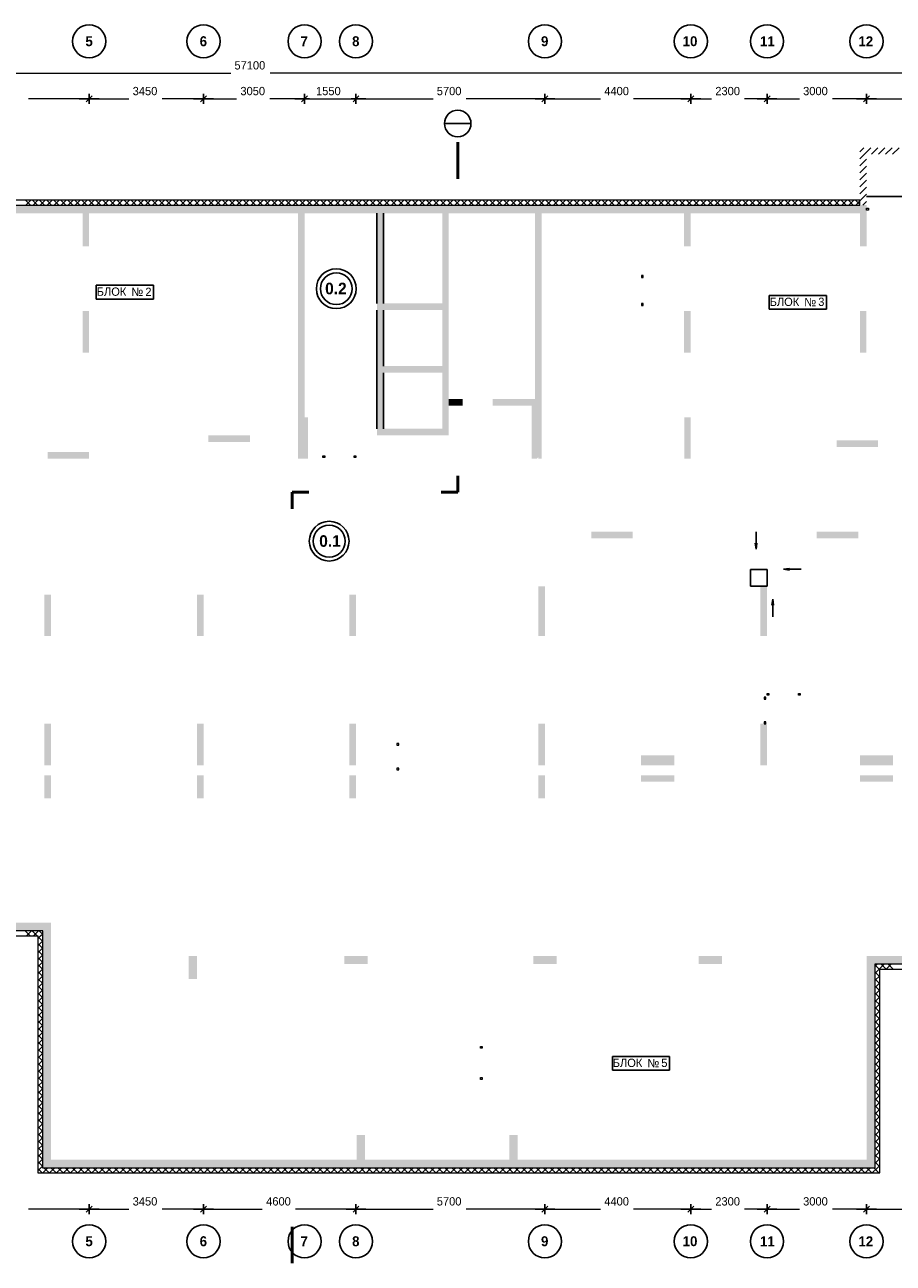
# Model space of a CAD drawing. Header units: millimetres. Extents: x 349531 to 1063351, y -131924 to 96186.
# Tile 57 of 228: x 375921 to 402120, y -818 to 36542. Entities that reach past the tile are written whole.
import ezdxf

# ---------------------------------------------------------------- set-up
doc = ezdxf.new("R2010")
doc.units = ezdxf.units.MM
doc.linetypes.add('______5', pattern=[1100, 800, -100, 100, -100])
for name, color, linetype, lineweight in [('A_012_ПРОЕМ', 7, 'Continuous', 25), ('Standard', 7, 'Continuous', 25), ('Навесной фасад', 7, 'Continuous', 25), ('Общий01', 7, 'Continuous', 13), ('Оси', 40, '______5', 18), ('Уровень пола', 7, 'Continuous', 13)]:
    doc.layers.add(name, color=color, linetype=linetype, lineweight=lineweight)
doc.layers.add('Стена_ бетон несущ.', color=7, linetype='Continuous', lineweight=70, true_color=0xb4b496)
doc.styles.add('MtXpl_Century_Gothic', font='GOTHIC.TTF')
doc.styles.add('MtXpl_Century_Gothic_1', font='GOTHICB.TTF')
doc.styles.add('MtXpl_Segoe_UI_Symbo', font='seguisym.ttf')

# ---------------------------------------------------------------- blocks, each defined once
blk = doc.blocks.new('проверка')
at = {"layer": 'A_012_ПРОЕМ', "linetype": 'Continuous', "lineweight": 18, "true_color": 0xf1f1f1, "transparency": 33554687}
for points in [[(26943, -6327), (26943, -3607), (26743, -3607), (26743, -6327)], [(26943, -10107), (26943, -6527), (26743, -6527), (26743, -10107)]]:
    blk.add_hatch(color=7, dxfattribs=at).paths.add_polyline_path(points)
at = {"layer": 'Стена_ бетон несущ.', "linetype": 'Continuous', "lineweight": 18, "true_color": 0xf1f1f1, "transparency": 33554687}
for points in [[(13464, -3607), (17864, -3607), (17864, -3357), (13464, -3357)], [(18064, -4607), (18064, -3357), (17864, -3357), (17864, -4607)], [(18064, -3607), (31514, -3607), (31514, -3357), (18064, -3357)], [(31514, -3357), (31514, -9207), (31714, -9207), (31714, -3357)], [(31714, -3607), (38864, -3607), (38864, -3357), (31714, -3357)], [(38864, -3357), (38864, -3607), (41314, -3607), (41314, -3357)], [(41514, -4607), (41514, -3357), (41314, -3357), (41314, -4607)], [(24564, -9757), (24564, -3607), (24364, -3607), (24364, -9757)], [(28714, -3607), (28714, -10107), (28914, -10107), (28914, -9407), (28913, -9407), (28913, -9207), (28914, -9207), (28914, -3607)], [(36213, -4607), (36213, -3607), (36013, -3607), (36013, -4607)], [(26743, -6527), (28714, -6527), (28714, -6327), (26743, -6327)], [(18064, -7807), (18064, -6557), (17864, -6557), (17864, -7807)], [(36213, -7807), (36213, -6557), (36013, -6557), (36013, -7807)], [(41513, -7807), (41513, -6557), (41313, -6557), (41313, -7807)], [(28714, -8217), (26943, -8217), (26943, -8417), (28714, -8417)], [(28913, -9407), (29334, -9407), (29334, -9207), (28913, -9207)], [(31514, -9207), (30234, -9207), (30234, -9407), (31514, -9407)], [(31414, -9407), (31414, -11007), (31574, -11007), (31613, -10967), (31613, -11007), (31714, -11007), (31714, -9207), (31514, -9207), (31514, -9407)], [(24664, -11007), (24664, -9757), (24364, -9757), (24364, -11007)], [(36014, -9757), (36014, -11007), (36214, -11007), (36214, -9757)], [(21664, -10507), (22914, -10507), (22914, -10307), (21664, -10307)], [(28914, -10107), (26743, -10107), (26743, -10307), (28914, -10307)], [(40614, -10657), (41864, -10657), (41864, -10457), (40614, -10457)], [(16814, -11007), (18064, -11007), (18064, -10807), (16814, -10807)], [(34463, -13207), (33213, -13207), (33213, -13407), (34463, -13407)], [(41263, -13207), (40013, -13207), (40013, -13407), (41263, -13407)], [(31814, -16357), (31814, -14857), (31614, -14857), (31614, -16357)], [(38514, -16357), (38514, -14857), (38314, -14857), (38314, -16357)], [(16914, -16357), (16914, -15107), (16714, -15107), (16714, -16357)], [(21514, -16357), (21514, -15107), (21314, -15107), (21314, -16357)], [(26114, -16357), (26114, -15107), (25914, -15107), (25914, -16357)], [(16914, -20257), (16914, -19007), (16714, -19007), (16714, -20257)], [(21514, -20257), (21514, -19007), (21314, -19007), (21314, -20257)], [(26114, -20257), (26114, -19007), (25914, -19007), (25914, -20257)], [(31814, -20257), (31814, -19007), (31614, -19007), (31614, -20257)], [(38514, -20257), (38514, -19007), (38314, -19007), (38314, -20257)], [(35714, -19957), (34713, -19957), (34713, -20257), (35714, -20257)], [(42313, -19957), (41313, -19957), (41313, -20257), (42313, -20257)], [(16914, -21257), (16914, -20557), (16714, -20557), (16714, -21257)], [(21314, -20557), (21314, -21257), (21514, -21257), (21514, -20557)], [(26114, -21257), (26114, -20557), (25914, -20557), (25914, -21257)], [(31814, -21257), (31814, -20557), (31614, -20557), (31614, -21257)], [(35714, -20557), (34714, -20557), (34714, -20757), (35714, -20757)], [(42313, -20557), (41313, -20557), (41314, -20757), (42314, -20757)], [(16664, -25007), (13014, -25007), (13014, -25257), (16664, -25257)], [(16914, -32407), (16914, -25007), (16664, -25007), (16664, -32407)], [(21314, -26707), (21314, -26007), (21064, -26007), (21064, -26707)], [(26463, -26007), (25763, -26007), (25763, -26257), (26463, -26257)], [(31463, -26257), (32163, -26257), (32163, -26007), (31463, -26007)], [(36454, -26257), (37154, -26257), (37154, -26007), (36454, -26007)], [(45364, -26007), (41514, -26007), (41514, -26257), (45364, -26257)], [(41514, -26257), (41514, -30117), (41764, -30117), (41764, -26257)], [(41514, -30117), (41514, -32157), (41764, -32157), (41764, -30117)], [(26383, -32407), (26383, -31407), (26133, -31407), (26133, -32407)], [(30993, -32407), (30993, -31407), (30743, -31407), (30743, -32407)], [(26133, -32157), (16914, -32157), (16914, -32407), (26133, -32407)], [(30743, -32157), (26383, -32157), (26383, -32407), (30743, -32407)], [(41764, -32157), (30993, -32157), (30993, -32407), (41764, -32407)]]:
    blk.add_hatch(color=7, dxfattribs=at).paths.add_polyline_path(points)
at = {"color": 0, "linetype": 'ByBlock', "lineweight": -2}
for p, q in [((18064, -300), (18064, 0)), ((18064, 0), (18064, -300)), ((21514, -300), (21514, 0)), ((21514, 0), (21514, -300)), ((24564, -300), (24564, 0)), ((24564, -300), (24564, 0)), ((26114, 0), (26114, -300)), ((26114, 0), (26114, -300)), ((31814, -300), (31814, 0)), ((31814, 0), (31814, -300)), ((36214, -300), (36214, 0)), ((36214, 0), (36214, -300)), ((38514, -300), (38514, 0)), ((38514, 0), (38514, -300)), ((41514, -300), (41514, 0)), ((41514, 0), (41514, -300)), ((17764, -150), (18214, -150)), ((18364, -150), (17914, -150)), ((17974, -240), (18154, -60)), ((18154, -60), (17974, -240)), ((21214, -150), (21664, -150)), ((21814, -150), (21364, -150)), ((21424, -240), (21604, -60)), ((21604, -60), (21424, -240)), ((24264, -150), (24714, -150)), ((24264, -150), (24714, -150)), ((24474, -240), (24654, -60)), ((24474, -240), (24654, -60)), ((26414, -150), (25964, -150)), ((26414, -150), (25964, -150)), ((26204, -60), (26024, -240)), ((26204, -60), (26024, -240)), ((31514, -150), (31964, -150)), ((32114, -150), (31664, -150)), ((31724, -240), (31904, -60)), ((31904, -60), (31724, -240)), ((35914, -150), (36364, -150)), ((36514, -150), (36064, -150)), ((36124, -240), (36304, -60)), ((36304, -60), (36124, -240)), ((38214, -150), (38664, -150)), ((38814, -150), (38364, -150)), ((38424, -240), (38604, -60)), ((38604, -60), (38424, -240)), ((41214, -150), (41664, -150)), ((41814, -150), (41364, -150)), ((41424, -240), (41604, -60)), ((41604, -60), (41424, -240)), ((28782, -899), (29582, -899)), ((17974, -33735), (18154, -33555)), ((18154, -33555), (17974, -33735)), ((18064, -33795), (18064, -33495)), ((18064, -33495), (18064, -33795)), ((21424, -33735), (21604, -33555)), ((21604, -33555), (21424, -33735)), ((21514, -33795), (21514, -33495)), ((21514, -33495), (21514, -33795)), ((26024, -33735), (26204, -33555)), ((26204, -33555), (26024, -33735)), ((26114, -33795), (26114, -33495)), ((26114, -33495), (26114, -33795)), ((31724, -33735), (31904, -33555)), ((31904, -33555), (31724, -33735)), ((31814, -33795), (31814, -33495)), ((31814, -33495), (31814, -33795)), ((36124, -33735), (36304, -33555)), ((36304, -33555), (36124, -33735)), ((36214, -33795), (36214, -33495)), ((36214, -33495), (36214, -33795)), ((38424, -33735), (38604, -33555)), ((38604, -33555), (38424, -33735)), ((38514, -33795), (38514, -33495)), ((38514, -33495), (38514, -33795)), ((41424, -33735), (41604, -33555)), ((41604, -33555), (41424, -33735)), ((41514, -33795), (41514, -33495)), ((41514, -33495), (41514, -33795)), ((17764, -33645), (18214, -33645)), ((18364, -33645), (17914, -33645)), ((21214, -33645), (21664, -33645)), ((21814, -33645), (21364, -33645)), ((25814, -33645), (26264, -33645)), ((26414, -33645), (25964, -33645)), ((31514, -33645), (31964, -33645)), ((32114, -33645), (31664, -33645)), ((35914, -33645), (36364, -33645)), ((36514, -33645), (36064, -33645)), ((38214, -33645), (38664, -33645)), ((38814, -33645), (38364, -33645)), ((41214, -33645), (41664, -33645)), ((41814, -33645), (41364, -33645))]:
    blk.add_line(p, q, dxfattribs=at)
for centre, radius in [((18063, 1581), 500), ((21513, 1581), 500), ((24563, 1581), 500), ((26113, 1581), 500), ((31813, 1581), 500), ((36213, 1581), 500), ((38513, 1581), 500), ((41513, 1581), 500), ((29182, -899), 400), ((25520, -5881), 600), ((25520, -5881), 480), ((25305, -13497), 600), ((25305, -13497), 480), ((18063, -34619), 500), ((21513, -34619), 500), ((24563, -34619), 500), ((26113, -34619), 500), ((31813, -34619), 500), ((36213, -34619), 500), ((38513, -34619), 500), ((41513, -34619), 500)]:
    blk.add_circle(centre, radius, dxfattribs=at)
at = {"layer": 'A_012_ПРОЕМ', "color": 7, "linetype": 'Continuous', "lineweight": 25, "transparency": 33554687}
for p, q in [((26743, -3607), (26743, -6327)), ((26943, -6327), (26943, -3607)), ((26743, -6527), (26743, -10107)), ((26943, -8217), (26943, -6527)), ((26943, -10107), (26943, -8417))]:
    blk.add_line(p, q, dxfattribs=at)
at = {"layer": 'Standard', "color": 7, "linetype": 'Continuous', "lineweight": 50, "transparency": 33554687}
for p, q in [((29182, -2064), (29182, -1464)), ((29182, -2064), (29182, -2564)), ((29182, -11523), (29182, -12023)), ((24688, -12023), (24188, -12023)), ((24188, -12023), (24188, -12523)), ((29182, -12023), (28682, -12023)), ((24188, -34180), (24188, -34680)), ((24188, -34680), (24188, -35280))]:
    blk.add_line(p, q, dxfattribs=at)
at = {"layer": 'Standard', "color": 7, "linetype": 'Continuous', "lineweight": 13, "transparency": 33554687}
for p, q in [((41514, -3454), (41570, -3454)), ((41514, -3510), (41514, -3454)), ((41570, -3510), (41514, -3510)), ((41570, -3454), (41570, -3510)), ((34781, -5487), (34725, -5487)), ((34725, -5487), (34725, -5543)), ((34725, -5543), (34781, -5543)), ((34781, -5543), (34781, -5487)), ((34781, -6331), (34725, -6331)), ((34725, -6331), (34725, -6387)), ((34781, -6387), (34781, -6331)), ((34725, -6387), (34781, -6387)), ((25114, -10975), (25114, -10919)), ((25114, -10919), (25170, -10919)), ((25170, -10975), (25114, -10975)), ((25170, -10919), (25170, -10975)), ((26058, -10975), (26058, -10919)), ((26058, -10919), (26114, -10919)), ((26114, -10975), (26058, -10975)), ((26114, -10919), (26114, -10975)), ((38482, -18207), (38426, -18207)), ((38426, -18207), (38426, -18263)), ((38426, -18263), (38482, -18263)), ((38482, -18263), (38482, -18207)), ((38514, -18089), (38570, -18089)), ((38514, -18145), (38514, -18089)), ((38570, -18145), (38514, -18145)), ((38570, -18089), (38570, -18145)), ((39458, -18089), (39514, -18089)), ((39458, -18145), (39458, -18089)), ((39514, -18145), (39458, -18145)), ((39514, -18089), (39514, -18145)), ((38482, -18951), (38426, -18951)), ((38426, -18951), (38426, -19007)), ((38426, -19007), (38482, -19007)), ((38482, -19007), (38482, -18951)), ((27346, -19597), (27346, -19653)), ((27402, -19597), (27346, -19597)), ((27346, -19653), (27402, -19653)), ((27402, -19653), (27402, -19597)), ((27346, -20341), (27346, -20397)), ((27402, -20341), (27346, -20341)), ((27346, -20397), (27402, -20397)), ((27402, -20397), (27402, -20341)), ((29866, -28793), (29866, -28737)), ((29866, -28737), (29922, -28737)), ((29922, -28737), (29922, -28793)), ((29922, -28793), (29866, -28793)), ((29866, -29737), (29866, -29681)), ((29866, -29681), (29922, -29681)), ((29922, -29737), (29866, -29737)), ((29922, -29681), (29922, -29737))]:
    blk.add_line(p, q, dxfattribs=at)
at = {"layer": 'Standard', "color": 7, "linetype": 'Continuous', "lineweight": 25, "transparency": 33554687}
for p, q in [((38014, -14357), (38514, -14357)), ((38014, -14857), (38014, -14357)), ((38014, -14357), (38014, -14357)), ((38514, -14357), (38514, -14857)), ((38514, -14857), (38014, -14857))]:
    blk.add_line(p, q, dxfattribs=at)
at = {"layer": 'Навесной фасад', "color": 41, "linetype": 'Continuous', "lineweight": 13, "transparency": 33554687}
for p, q in [((41314, -3207), (11294, -3207)), ((11294, -3357), (38864, -3357)), ((38864, -3357), (41314, -3357)), ((41314, -3357), (41314, -3207)), ((16664, -25257), (13164, -25257)), ((16664, -25407), (16664, -25257)), ((13164, -25407), (16514, -25407)), ((16514, -25407), (16514, -32557)), ((16664, -32407), (16664, -25407)), ((41764, -26257), (41764, -32157)), ((41914, -26257), (41764, -26257)), ((45364, -26257), (41914, -26257)), ((41914, -26407), (45514, -26407)), ((41914, -32407), (41914, -26407)), ((16914, -32407), (16664, -32407)), ((26133, -32407), (16914, -32407)), ((26383, -32407), (26133, -32407)), ((30743, -32407), (26383, -32407)), ((30993, -32407), (30743, -32407)), ((41764, -32407), (30993, -32407)), ((41764, -32157), (41764, -32407)), ((41914, -32557), (41914, -32407)), ((16514, -32557), (16664, -32557)), ((16664, -32557), (41914, -32557))]:
    blk.add_line(p, q, dxfattribs=at)
at = {"layer": 'Навесной фасад', "color": 41, "linetype": 'Continuous', "lineweight": 18, "transparency": 33554687}
for p, q in [((16297, -3357), (16147, -3207)), ((16159, -3357), (16309, -3207)), ((16509, -3357), (16359, -3207)), ((16371, -3357), (16521, -3207)), ((16721, -3357), (16571, -3207)), ((16584, -3357), (16734, -3207)), ((16933, -3357), (16783, -3207)), ((16796, -3357), (16946, -3207)), ((17145, -3357), (16995, -3207)), ((17008, -3357), (17158, -3207)), ((17358, -3357), (17208, -3207)), ((17220, -3357), (17370, -3207)), ((17570, -3357), (17420, -3207)), ((17432, -3357), (17582, -3207)), ((17782, -3357), (17632, -3207)), ((17644, -3357), (17794, -3207)), ((17994, -3357), (17844, -3207)), ((17856, -3357), (18006, -3207)), ((18206, -3357), (18056, -3207)), ((18068, -3357), (18218, -3207)), ((18418, -3357), (18268, -3207)), ((18281, -3357), (18431, -3207)), ((18630, -3357), (18480, -3207)), ((18493, -3357), (18643, -3207)), ((18843, -3357), (18693, -3207)), ((18705, -3357), (18855, -3207)), ((19055, -3357), (18905, -3207)), ((18917, -3357), (19067, -3207)), ((19267, -3357), (19117, -3207)), ((19129, -3357), (19279, -3207)), ((19479, -3357), (19329, -3207)), ((19341, -3357), (19491, -3207)), ((19691, -3357), (19541, -3207)), ((19553, -3357), (19703, -3207)), ((19903, -3357), (19753, -3207)), ((19765, -3357), (19915, -3207)), ((20115, -3357), (19965, -3207)), ((19978, -3357), (20128, -3207)), ((20327, -3357), (20177, -3207)), ((20190, -3357), (20340, -3207)), ((20540, -3357), (20390, -3207)), ((20402, -3357), (20552, -3207)), ((20752, -3357), (20602, -3207)), ((20614, -3357), (20764, -3207)), ((20964, -3357), (20814, -3207)), ((20826, -3357), (20976, -3207)), ((21176, -3357), (21026, -3207)), ((21038, -3357), (21188, -3207)), ((21388, -3357), (21238, -3207)), ((21250, -3357), (21400, -3207)), ((21600, -3357), (21450, -3207)), ((21463, -3357), (21613, -3207)), ((21812, -3357), (21662, -3207)), ((21675, -3357), (21825, -3207)), ((22025, -3357), (21875, -3207)), ((21887, -3357), (22037, -3207)), ((22237, -3357), (22087, -3207)), ((22099, -3357), (22249, -3207)), ((22449, -3357), (22299, -3207)), ((22311, -3357), (22461, -3207)), ((22661, -3357), (22511, -3207)), ((22523, -3357), (22673, -3207)), ((22873, -3357), (22723, -3207)), ((22735, -3357), (22885, -3207)), ((23085, -3357), (22935, -3207)), ((22947, -3357), (23097, -3207)), ((23297, -3357), (23147, -3207)), ((23160, -3357), (23310, -3207)), ((23509, -3357), (23359, -3207)), ((23372, -3357), (23522, -3207)), ((23722, -3357), (23572, -3207)), ((23584, -3357), (23734, -3207)), ((23934, -3357), (23784, -3207)), ((23796, -3357), (23946, -3207)), ((24146, -3357), (23996, -3207)), ((24008, -3357), (24158, -3207)), ((24358, -3357), (24208, -3207)), ((24220, -3357), (24370, -3207)), ((24570, -3357), (24420, -3207)), ((24432, -3357), (24582, -3207)), ((24782, -3357), (24632, -3207)), ((24645, -3357), (24795, -3207)), ((24994, -3357), (24844, -3207)), ((24857, -3357), (25007, -3207)), ((25207, -3357), (25057, -3207)), ((25069, -3357), (25219, -3207)), ((25419, -3357), (25269, -3207)), ((25281, -3357), (25431, -3207)), ((25631, -3357), (25481, -3207)), ((25493, -3357), (25643, -3207)), ((25843, -3357), (25693, -3207)), ((25705, -3357), (25855, -3207)), ((26055, -3357), (25905, -3207)), ((25917, -3357), (26067, -3207)), ((26267, -3357), (26117, -3207)), ((26129, -3357), (26279, -3207)), ((26479, -3357), (26329, -3207)), ((26342, -3357), (26492, -3207)), ((26691, -3357), (26541, -3207)), ((26554, -3357), (26704, -3207)), ((26904, -3357), (26754, -3207)), ((26766, -3357), (26916, -3207)), ((27116, -3357), (26966, -3207)), ((26978, -3357), (27128, -3207)), ((27328, -3357), (27178, -3207)), ((27190, -3357), (27340, -3207)), ((27540, -3357), (27390, -3207)), ((27402, -3357), (27552, -3207)), ((27752, -3357), (27602, -3207)), ((27614, -3357), (27764, -3207)), ((27964, -3357), (27814, -3207)), ((27827, -3357), (27977, -3207)), ((28176, -3357), (28026, -3207)), ((28039, -3357), (28189, -3207)), ((28388, -3357), (28238, -3207)), ((28251, -3357), (28401, -3207)), ((28601, -3357), (28451, -3207)), ((28463, -3357), (28613, -3207)), ((28813, -3357), (28663, -3207)), ((28675, -3357), (28825, -3207)), ((29025, -3357), (28875, -3207)), ((28887, -3357), (29037, -3207)), ((29237, -3357), (29087, -3207)), ((29099, -3357), (29249, -3207)), ((29449, -3357), (29299, -3207)), ((29311, -3357), (29461, -3207)), ((29661, -3357), (29511, -3207)), ((29524, -3357), (29674, -3207)), ((29873, -3357), (29723, -3207)), ((29736, -3357), (29886, -3207)), ((30086, -3357), (29936, -3207)), ((29948, -3357), (30098, -3207)), ((30298, -3357), (30148, -3207)), ((30160, -3357), (30310, -3207)), ((30510, -3357), (30360, -3207)), ((30372, -3357), (30522, -3207)), ((30722, -3357), (30572, -3207)), ((30584, -3357), (30734, -3207)), ((30934, -3357), (30784, -3207)), ((30796, -3357), (30946, -3207)), ((31146, -3357), (30996, -3207)), ((31008, -3357), (31158, -3207)), ((31358, -3357), (31208, -3207)), ((31221, -3357), (31371, -3207)), ((31570, -3357), (31420, -3207)), ((31433, -3357), (31583, -3207)), ((31783, -3357), (31633, -3207)), ((31645, -3357), (31795, -3207)), ((31995, -3357), (31845, -3207)), ((31857, -3357), (32007, -3207)), ((32207, -3357), (32057, -3207)), ((32069, -3357), (32219, -3207)), ((32419, -3357), (32269, -3207)), ((32281, -3357), (32431, -3207)), ((32631, -3357), (32481, -3207)), ((32493, -3357), (32643, -3207)), ((32843, -3357), (32693, -3207)), ((32706, -3357), (32856, -3207)), ((33055, -3357), (32905, -3207)), ((32918, -3357), (33068, -3207)), ((33268, -3357), (33118, -3207)), ((33130, -3357), (33280, -3207)), ((33480, -3357), (33330, -3207)), ((33342, -3357), (33492, -3207)), ((33692, -3357), (33542, -3207)), ((33554, -3357), (33704, -3207)), ((33904, -3357), (33754, -3207)), ((33766, -3357), (33916, -3207)), ((34116, -3357), (33966, -3207)), ((33978, -3357), (34128, -3207)), ((34328, -3357), (34178, -3207)), ((34190, -3357), (34340, -3207)), ((34540, -3357), (34390, -3207)), ((34403, -3357), (34553, -3207)), ((34752, -3357), (34602, -3207)), ((34615, -3357), (34765, -3207)), ((34965, -3357), (34815, -3207)), ((34827, -3357), (34977, -3207)), ((35177, -3357), (35027, -3207)), ((35039, -3357), (35189, -3207)), ((35389, -3357), (35239, -3207)), ((35251, -3357), (35401, -3207)), ((35601, -3357), (35451, -3207)), ((35463, -3357), (35613, -3207)), ((35813, -3357), (35663, -3207)), ((35675, -3357), (35825, -3207)), ((36025, -3357), (35875, -3207)), ((35888, -3357), (36038, -3207)), ((36237, -3357), (36087, -3207)), ((36100, -3357), (36250, -3207)), ((36450, -3357), (36300, -3207)), ((36312, -3357), (36462, -3207)), ((36662, -3357), (36512, -3207)), ((36524, -3357), (36674, -3207)), ((36874, -3357), (36724, -3207)), ((36736, -3357), (36886, -3207)), ((37086, -3357), (36936, -3207)), ((36948, -3357), (37098, -3207)), ((37298, -3357), (37148, -3207)), ((37160, -3357), (37310, -3207)), ((37510, -3357), (37360, -3207)), ((37372, -3357), (37522, -3207)), ((37722, -3357), (37572, -3207)), ((37585, -3357), (37735, -3207)), ((37934, -3357), (37784, -3207)), ((37797, -3357), (37947, -3207)), ((38147, -3357), (37997, -3207)), ((38009, -3357), (38159, -3207)), ((38359, -3357), (38209, -3207)), ((38221, -3357), (38371, -3207)), ((38571, -3357), (38421, -3207)), ((38433, -3357), (38583, -3207)), ((38783, -3357), (38633, -3207)), ((38645, -3357), (38795, -3207)), ((38995, -3357), (38845, -3207)), ((38857, -3357), (39007, -3207)), ((39207, -3357), (39057, -3207)), ((39070, -3357), (39220, -3207)), ((39419, -3357), (39269, -3207)), ((39282, -3357), (39432, -3207)), ((39631, -3357), (39481, -3207)), ((39494, -3357), (39644, -3207)), ((39844, -3357), (39694, -3207)), ((39706, -3357), (39856, -3207)), ((40056, -3357), (39906, -3207)), ((39918, -3357), (40068, -3207)), ((40268, -3357), (40118, -3207)), ((40130, -3357), (40280, -3207)), ((40480, -3357), (40330, -3207)), ((40342, -3357), (40492, -3207)), ((40692, -3357), (40542, -3207)), ((40554, -3357), (40704, -3207)), ((40904, -3357), (40754, -3207)), ((40767, -3357), (40917, -3207)), ((41116, -3357), (40966, -3207)), ((40979, -3357), (41129, -3207)), ((41314, -3342), (41179, -3207)), ((41191, -3357), (41314, -3234)), ((16285, -25407), (16135, -25257)), ((16171, -25407), (16321, -25257)), ((16497, -25407), (16347, -25257)), ((16383, -25407), (16533, -25257)), ((16664, -25361), (16559, -25257)), ((16595, -25407), (16664, -25339)), ((16514, -25489), (16595, -25407)), ((16664, -25573), (16514, -25423)), ((16514, -25701), (16664, -25551)), ((16664, -25785), (16514, -25635)), ((16514, -25913), (16664, -25763)), ((16664, -25997), (16514, -25847)), ((16514, -26125), (16664, -25975)), ((16664, -26209), (16514, -26059)), ((16514, -26337), (16664, -26187)), ((16664, -26422), (16514, -26272)), ((16514, -26549), (16664, -26399)), ((16664, -26634), (16514, -26484)), ((41764, -26331), (41837, -26257)), ((41914, -26428), (41764, -26278)), ((41764, -26543), (41914, -26393)), ((41914, -26640), (41764, -26490)), ((41914, -26393), (42050, -26257)), ((42105, -26407), (41955, -26257)), ((42112, -26407), (42262, -26257)), ((42317, -26407), (42167, -26257)), ((16514, -26761), (16664, -26611)), ((16664, -26846), (16514, -26696)), ((16514, -26974), (16664, -26824)), ((41764, -26755), (41914, -26605)), ((41914, -26852), (41764, -26702)), ((41764, -26967), (41914, -26817)), ((16664, -27058), (16514, -26908)), ((16514, -27186), (16664, -27036)), ((16664, -27270), (16514, -27120)), ((16514, -27398), (16664, -27248)), ((41914, -27064), (41764, -26914)), ((41764, -27179), (41914, -27029)), ((41914, -27276), (41764, -27126)), ((41764, -27392), (41914, -27242)), ((16664, -27482), (16514, -27332)), ((16514, -27610), (16664, -27460)), ((16664, -27694), (16514, -27544)), ((41914, -27489), (41764, -27339)), ((41764, -27604), (41914, -27454)), ((41914, -27701), (41764, -27551)), ((16514, -27822), (16664, -27672)), ((16664, -27907), (16514, -27757)), ((16514, -28034), (16664, -27884)), ((16664, -28119), (16514, -27969)), ((41764, -27816), (41914, -27666)), ((41914, -27913), (41764, -27763)), ((41764, -28028), (41914, -27878)), ((41914, -28125), (41764, -27975)), ((16514, -28246), (16664, -28096)), ((16664, -28331), (16514, -28181)), ((16514, -28458), (16664, -28308)), ((16664, -28543), (16514, -28393)), ((41764, -28240), (41914, -28090)), ((41914, -28337), (41764, -28187)), ((41764, -28452), (41914, -28302)), ((16514, -28671), (16664, -28521)), ((16664, -28755), (16514, -28605)), ((16514, -28883), (16664, -28733)), ((41914, -28549), (41764, -28399)), ((41764, -28664), (41914, -28514)), ((41914, -28761), (41764, -28611)), ((41764, -28876), (41914, -28726)), ((16664, -28967), (16514, -28817)), ((16514, -29095), (16664, -28945)), ((16664, -29179), (16514, -29029)), ((41914, -28973), (41764, -28823)), ((41764, -29089), (41914, -28939)), ((41914, -29186), (41764, -29036)), ((16514, -29307), (16664, -29157)), ((16664, -29391), (16514, -29241)), ((16514, -29519), (16664, -29369)), ((16664, -29604), (16514, -29454)), ((41764, -29301), (41914, -29151)), ((41914, -29398), (41764, -29248)), ((41764, -29513), (41914, -29363)), ((41914, -29610), (41764, -29460)), ((16514, -29731), (16664, -29581)), ((16664, -29816), (16514, -29666)), ((16514, -29943), (16664, -29793)), ((16664, -30028), (16514, -29878)), ((41764, -29725), (41914, -29575)), ((41914, -29822), (41764, -29672)), ((41764, -29937), (41914, -29787)), ((41914, -30034), (41764, -29884)), ((16514, -30156), (16664, -30006)), ((16664, -30240), (16514, -30090)), ((16514, -30368), (16664, -30218)), ((41764, -30149), (41914, -29999)), ((41914, -30246), (41764, -30096)), ((41764, -30361), (41914, -30211)), ((16664, -30452), (16514, -30302)), ((16514, -30580), (16664, -30430)), ((16664, -30664), (16514, -30514)), ((41914, -30458), (41764, -30308)), ((41764, -30574), (41914, -30424)), ((41914, -30671), (41764, -30521)), ((16514, -30792), (16664, -30642)), ((16664, -30876), (16514, -30726)), ((16514, -31004), (16664, -30854)), ((16664, -31088), (16514, -30938)), ((41764, -30786), (41914, -30636)), ((41914, -30883), (41764, -30733)), ((41764, -30998), (41914, -30848)), ((41914, -31095), (41764, -30945)), ((16514, -31216), (16664, -31066)), ((16664, -31301), (16514, -31151)), ((16514, -31428), (16664, -31278)), ((16664, -31513), (16514, -31363)), ((41764, -31210), (41914, -31060)), ((41914, -31307), (41764, -31157)), ((41764, -31422), (41914, -31272)), ((41914, -31519), (41764, -31369)), ((16514, -31640), (16664, -31490)), ((16664, -31725), (16514, -31575)), ((16514, -31853), (16664, -31703)), ((41764, -31634), (41914, -31484)), ((41914, -31731), (41764, -31581)), ((41764, -31846), (41914, -31696)), ((16664, -31937), (16514, -31787)), ((16514, -32065), (16664, -31915)), ((16664, -32149), (16514, -31999)), ((16514, -32277), (16664, -32127)), ((41914, -31943), (41764, -31793)), ((41764, -32058), (41914, -31908)), ((41914, -32155), (41764, -32005)), ((41764, -32271), (41914, -32121)), ((16664, -32361), (16514, -32211)), ((16514, -32489), (16664, -32339)), ((16647, -32557), (16514, -32423)), ((16664, -32551), (16808, -32407)), ((16859, -32557), (16709, -32407)), ((16870, -32557), (17020, -32407)), ((17071, -32557), (16921, -32407)), ((17082, -32557), (17232, -32407)), ((17283, -32557), (17133, -32407)), ((17294, -32557), (17444, -32407)), ((17496, -32557), (17346, -32407)), ((17506, -32557), (17656, -32407)), ((17708, -32557), (17558, -32407)), ((17718, -32557), (17868, -32407)), ((17920, -32557), (17770, -32407)), ((17931, -32557), (18081, -32407)), ((18132, -32557), (17982, -32407)), ((18143, -32557), (18293, -32407)), ((18344, -32557), (18194, -32407)), ((18355, -32557), (18505, -32407)), ((18556, -32557), (18406, -32407)), ((18567, -32557), (18717, -32407)), ((18768, -32557), (18618, -32407)), ((18779, -32557), (18929, -32407)), ((18980, -32557), (18830, -32407)), ((18991, -32557), (19141, -32407)), ((19193, -32557), (19043, -32407)), ((19203, -32557), (19353, -32407)), ((19405, -32557), (19255, -32407)), ((19415, -32557), (19565, -32407)), ((19617, -32557), (19467, -32407)), ((19628, -32557), (19778, -32407)), ((19829, -32557), (19679, -32407)), ((19840, -32557), (19990, -32407)), ((20041, -32557), (19891, -32407)), ((20052, -32557), (20202, -32407)), ((20253, -32557), (20103, -32407)), ((20264, -32557), (20414, -32407)), ((20465, -32557), (20315, -32407)), ((20476, -32557), (20626, -32407)), ((20678, -32557), (20528, -32407)), ((20688, -32557), (20838, -32407)), ((20890, -32557), (20740, -32407)), ((20900, -32557), (21050, -32407)), ((21102, -32557), (20952, -32407)), ((21112, -32557), (21262, -32407)), ((21314, -32557), (21164, -32407)), ((21325, -32557), (21475, -32407)), ((21526, -32557), (21376, -32407)), ((21537, -32557), (21687, -32407)), ((21738, -32557), (21588, -32407)), ((21749, -32557), (21899, -32407)), ((21950, -32557), (21800, -32407)), ((21961, -32557), (22111, -32407)), ((22162, -32557), (22012, -32407)), ((22173, -32557), (22323, -32407)), ((22375, -32557), (22225, -32407)), ((22385, -32557), (22535, -32407)), ((22587, -32557), (22437, -32407)), ((22597, -32557), (22747, -32407)), ((22799, -32557), (22649, -32407)), ((22810, -32557), (22960, -32407)), ((23011, -32557), (22861, -32407)), ((23022, -32557), (23172, -32407)), ((23223, -32557), (23073, -32407)), ((23234, -32557), (23384, -32407)), ((23435, -32557), (23285, -32407)), ((23446, -32557), (23596, -32407)), ((23647, -32557), (23497, -32407)), ((23658, -32557), (23808, -32407)), ((23859, -32557), (23709, -32407)), ((23870, -32557), (24020, -32407)), ((24072, -32557), (23922, -32407)), ((24082, -32557), (24232, -32407)), ((24284, -32557), (24134, -32407)), ((24294, -32557), (24444, -32407)), ((24496, -32557), (24346, -32407)), ((24507, -32557), (24657, -32407)), ((24708, -32557), (24558, -32407)), ((24719, -32557), (24869, -32407)), ((24920, -32557), (24770, -32407)), ((24931, -32557), (25081, -32407)), ((25132, -32557), (24982, -32407)), ((25143, -32557), (25293, -32407)), ((25344, -32557), (25194, -32407)), ((25355, -32557), (25505, -32407)), ((25557, -32557), (25407, -32407)), ((25567, -32557), (25717, -32407)), ((25769, -32557), (25619, -32407)), ((25779, -32557), (25929, -32407)), ((25981, -32557), (25831, -32407)), ((25992, -32557), (26142, -32407)), ((26193, -32557), (26043, -32407)), ((26204, -32557), (26354, -32407)), ((26405, -32557), (26255, -32407)), ((26416, -32557), (26566, -32407)), ((26617, -32557), (26467, -32407)), ((26628, -32557), (26778, -32407)), ((26829, -32557), (26679, -32407)), ((26840, -32557), (26990, -32407)), ((27041, -32557), (26891, -32407)), ((27052, -32557), (27202, -32407)), ((27254, -32557), (27104, -32407)), ((27264, -32557), (27414, -32407)), ((27466, -32557), (27316, -32407)), ((27476, -32557), (27626, -32407)), ((27678, -32557), (27528, -32407)), ((27689, -32557), (27839, -32407)), ((27890, -32557), (27740, -32407)), ((27901, -32557), (28051, -32407)), ((28102, -32557), (27952, -32407)), ((28113, -32557), (28263, -32407)), ((28314, -32557), (28164, -32407)), ((28325, -32557), (28475, -32407)), ((28526, -32557), (28376, -32407)), ((28537, -32557), (28687, -32407)), ((28739, -32557), (28589, -32407)), ((28749, -32557), (28899, -32407)), ((28951, -32557), (28801, -32407)), ((28961, -32557), (29111, -32407)), ((29163, -32557), (29013, -32407)), ((29174, -32557), (29324, -32407)), ((29375, -32557), (29225, -32407)), ((29386, -32557), (29536, -32407)), ((29587, -32557), (29437, -32407)), ((29598, -32557), (29748, -32407)), ((29799, -32557), (29649, -32407)), ((29810, -32557), (29960, -32407)), ((30011, -32557), (29861, -32407)), ((30022, -32557), (30172, -32407)), ((30223, -32557), (30073, -32407)), ((30234, -32557), (30384, -32407)), ((30436, -32557), (30286, -32407)), ((30446, -32557), (30596, -32407)), ((30648, -32557), (30498, -32407)), ((30658, -32557), (30808, -32407)), ((30860, -32557), (30710, -32407)), ((30871, -32557), (31021, -32407)), ((31072, -32557), (30922, -32407)), ((31083, -32557), (31233, -32407)), ((31284, -32557), (31134, -32407)), ((31295, -32557), (31445, -32407)), ((31496, -32557), (31346, -32407)), ((31507, -32557), (31657, -32407)), ((31708, -32557), (31558, -32407)), ((31719, -32557), (31869, -32407)), ((31921, -32557), (31771, -32407)), ((31931, -32557), (32081, -32407)), ((32133, -32557), (31983, -32407)), ((32143, -32557), (32293, -32407)), ((32345, -32557), (32195, -32407)), ((32355, -32557), (32505, -32407)), ((32557, -32557), (32407, -32407)), ((32568, -32557), (32718, -32407)), ((32769, -32557), (32619, -32407)), ((32780, -32557), (32930, -32407)), ((32981, -32557), (32831, -32407)), ((32992, -32557), (33142, -32407)), ((33193, -32557), (33043, -32407)), ((33204, -32557), (33354, -32407)), ((33405, -32557), (33255, -32407)), ((33416, -32557), (33566, -32407)), ((33618, -32557), (33468, -32407)), ((33628, -32557), (33778, -32407)), ((33830, -32557), (33680, -32407)), ((33840, -32557), (33990, -32407)), ((34042, -32557), (33892, -32407)), ((34053, -32557), (34203, -32407)), ((34254, -32557), (34104, -32407)), ((34265, -32557), (34415, -32407)), ((34466, -32557), (34316, -32407)), ((34477, -32557), (34627, -32407)), ((34678, -32557), (34528, -32407)), ((34689, -32557), (34839, -32407)), ((34890, -32557), (34740, -32407)), ((34901, -32557), (35051, -32407)), ((35102, -32557), (34952, -32407)), ((35113, -32557), (35263, -32407)), ((35315, -32557), (35165, -32407)), ((35325, -32557), (35475, -32407)), ((35527, -32557), (35377, -32407)), ((35537, -32557), (35687, -32407)), ((35739, -32557), (35589, -32407)), ((35750, -32557), (35900, -32407)), ((35951, -32557), (35801, -32407)), ((35962, -32557), (36112, -32407)), ((36163, -32557), (36013, -32407)), ((36174, -32557), (36324, -32407)), ((36375, -32557), (36225, -32407)), ((36386, -32557), (36536, -32407)), ((36587, -32557), (36437, -32407)), ((36598, -32557), (36748, -32407)), ((36800, -32557), (36650, -32407)), ((36810, -32557), (36960, -32407)), ((37012, -32557), (36862, -32407)), ((37022, -32557), (37172, -32407)), ((37224, -32557), (37074, -32407)), ((37235, -32557), (37385, -32407)), ((37436, -32557), (37286, -32407)), ((37447, -32557), (37597, -32407)), ((37648, -32557), (37498, -32407)), ((37659, -32557), (37809, -32407)), ((37860, -32557), (37710, -32407)), ((37871, -32557), (38021, -32407)), ((38072, -32557), (37922, -32407)), ((38083, -32557), (38233, -32407)), ((38284, -32557), (38134, -32407)), ((38295, -32557), (38445, -32407)), ((38497, -32557), (38347, -32407)), ((38507, -32557), (38657, -32407)), ((38709, -32557), (38559, -32407)), ((38719, -32557), (38869, -32407)), ((38921, -32557), (38771, -32407)), ((38932, -32557), (39082, -32407)), ((39133, -32557), (38983, -32407)), ((39144, -32557), (39294, -32407)), ((39345, -32557), (39195, -32407)), ((39356, -32557), (39506, -32407)), ((39557, -32557), (39407, -32407)), ((39568, -32557), (39718, -32407)), ((39769, -32557), (39619, -32407)), ((39780, -32557), (39930, -32407)), ((39982, -32557), (39832, -32407)), ((39992, -32557), (40142, -32407)), ((40194, -32557), (40044, -32407)), ((40204, -32557), (40354, -32407)), ((40406, -32557), (40256, -32407)), ((40417, -32557), (40567, -32407)), ((40618, -32557), (40468, -32407)), ((40629, -32557), (40779, -32407)), ((40830, -32557), (40680, -32407)), ((40841, -32557), (40991, -32407)), ((41042, -32557), (40892, -32407)), ((41053, -32557), (41203, -32407)), ((41254, -32557), (41104, -32407)), ((41265, -32557), (41415, -32407)), ((41466, -32557), (41316, -32407)), ((41477, -32557), (41627, -32407)), ((41679, -32557), (41529, -32407)), ((41689, -32557), (41839, -32407)), ((41891, -32557), (41741, -32407)), ((41914, -32368), (41764, -32218)), ((41839, -32407), (41914, -32333)), ((16658, -32557), (16664, -32551)), ((41901, -32557), (41914, -32545))]:
    blk.add_line(p, q, dxfattribs=at)
at = {"layer": 'Навесной фасад', "color": 7, "linetype": 'Continuous', "lineweight": 25, "transparency": 33554687}
blk.add_line((42714, -3097), (41514, -3097), dxfattribs=at)
at = {"layer": 'Общий01', "color": 7, "linetype": 'Continuous', "lineweight": 25, "transparency": 33554687}
for p, q in [((20005, -5776), (18280, -5776)), ((18280, -5776), (18280, -6193)), ((20005, -6193), (20005, -5776)), ((18280, -6193), (20005, -6193)), ((40305, -6084), (38580, -6084)), ((38580, -6084), (38580, -6500)), ((40305, -6500), (40305, -6084)), ((38580, -6500), (40305, -6500)), ((38182, -13212), (38182, -13742)), ((38182, -13742), (38157, -13562)), ((38182, -13742), (38207, -13562)), ((39009, -14344), (39189, -14318)), ((39539, -14344), (39009, -14344)), ((39009, -14344), (39189, -14369)), ((38684, -15246), (38659, -15426)), ((38684, -15776), (38684, -15246)), ((38684, -15246), (38710, -15426)), ((35572, -29042), (33847, -29042)), ((33847, -29042), (33847, -29458)), ((35572, -29458), (35572, -29042)), ((33847, -29458), (35572, -29458))]:
    blk.add_line(p, q, dxfattribs=at)
at = {"layer": 'Оси', "color": 218, "linetype": 'Continuous', "lineweight": 0, "transparency": 33554687}
for p, q in [((-5286, 625), (22336, 625)), ((51214, 625), (23526, 625)), ((17764, -150), (16239, -150)), ((18364, -150), (19264, -150)), ((21214, -150), (20262, -150)), ((21814, -150), (22514, -150)), ((24264, -150), (23512, -150)), ((24264, -150), (23964, -150)), ((24564, -150), (26114, -150)), ((26414, -150), (26714, -150)), ((26414, -150), (28440, -150)), ((31514, -150), (29436, -150)), ((32114, -150), (33488, -150)), ((35914, -150), (34489, -150)), ((36514, -150), (36838, -150)), ((38214, -150), (37838, -150)), ((38814, -150), (39489, -150)), ((41214, -150), (40487, -150)), ((41814, -150), (42889, -150)), ((17764, -33645), (16239, -33645)), ((18364, -33645), (19264, -33645)), ((21214, -33645), (20262, -33645)), ((21814, -33645), (23288, -33645)), ((25814, -33645), (24289, -33645)), ((26414, -33645), (28440, -33645)), ((31514, -33645), (29436, -33645)), ((32114, -33645), (33488, -33645)), ((35914, -33645), (34489, -33645)), ((36514, -33645), (36838, -33645)), ((38214, -33645), (37838, -33645)), ((38814, -33645), (39489, -33645)), ((41214, -33645), (40487, -33645)), ((41814, -33645), (42889, -33645))]:
    blk.add_line(p, q, dxfattribs=at)
at = {"layer": 'Оси', "color": 218, "linetype": 'Continuous', "lineweight": 13, "transparency": 33554687}
for p, q in [((18064, -33575), (18064, -33645)), ((18064, -33575), (18064, -33645)), ((21514, -33575), (21514, -33645)), ((21514, -33575), (21514, -33645)), ((26114, -33575), (26114, -33645)), ((26114, -33575), (26114, -33645)), ((31814, -33575), (31814, -33645)), ((31814, -33575), (31814, -33645)), ((36214, -33575), (36214, -33645)), ((36214, -33575), (36214, -33645)), ((38514, -33575), (38514, -33645)), ((38514, -33575), (38514, -33645)), ((41514, -33575), (41514, -33645)), ((41514, -33575), (41514, -33645))]:
    blk.add_line(p, q, dxfattribs=at)
at = {"layer": 'Стена_ бетон несущ.', "color": 7, "linetype": 'Continuous', "lineweight": 18, "transparency": 33554687}
for p, q in [((41314, -1749), (41436, -1627)), ((41314, -1961), (41514, -1761)), ((41514, -1761), (41648, -1627)), ((41660, -1827), (41860, -1627)), ((41872, -1827), (42072, -1627)), ((42084, -1827), (42284, -1627)), ((42297, -1827), (42497, -1627)), ((41314, -2174), (41514, -1974)), ((41314, -2386), (41514, -2186)), ((41314, -2598), (41514, -2398)), ((41314, -2810), (41514, -2610)), ((41314, -3022), (41514, -2822)), ((41314, -3234), (41514, -3034)), ((41403, -3357), (41514, -3246))]:
    blk.add_line(p, q, dxfattribs=at)
at = {"layer": 'Общий01', "color": 7, "transparency": 33554687}
for s, style, p in [('БЛОК', 'MtXpl_Century_Gothic', (18292, -6095)), ('№', 'MtXpl_Segoe_UI_Symbo', (19337, -6101)), ('2', 'MtXpl_Century_Gothic', (19760, -6101)), ('БЛОК', 'MtXpl_Century_Gothic', (38591, -6402)), ('№', 'MtXpl_Segoe_UI_Symbo', (39637, -6409)), ('3', 'MtXpl_Century_Gothic', (40058, -6402)), ('БЛОК', 'MtXpl_Century_Gothic', (33858, -29360)), ('№', 'MtXpl_Segoe_UI_Symbo', (34904, -29367)), ('5', 'MtXpl_Century_Gothic', (35323, -29360))]:
    blk.add_text(s, height=250, dxfattribs=dict(at, style=style)).set_placement(p)
at = {"layer": 'Оси', "color": 16, "transparency": 33554687, "style": 'MtXpl_Century_Gothic_1'}
for s, p in [('5', (17951, 1434)), ('6', (21398, 1434)), ('7', (24439, 1434)), ('8', (25996, 1434)), ('9', (31694, 1434)), ('10', (35967, 1434)), ('11', (38301, 1431)), ('12', (41270, 1431)), ('5', (17951, -34766)), ('6', (21398, -34766)), ('7', (24439, -34766)), ('8', (25996, -34766)), ('9', (31694, -34766)), ('10', (35967, -34766)), ('11', (38301, -34769)), ('12', (41270, -34769))]:
    blk.add_text(s, height=300, dxfattribs=at).set_placement(p)
at = {"layer": 'Оси', "color": 218, "transparency": 33554687, "style": 'MtXpl_Century_Gothic'}
for s, p in [('57100', (22447, 732)), ('3450', (19377, -44)), ('3050', (22627, -44)), ('1550', (24908, -44)), ('5700', (28551, -44)), ('4400', (33604, -44)), ('2300', (36953, -44)), ('3000', (39602, -44)), ('3450', (19377, -33538)), ('4600', (23404, -33538)), ('5700', (28551, -33538)), ('4400', (33604, -33538)), ('2300', (36953, -33538)), ('3000', (39602, -33538))]:
    blk.add_text(s, height=250, dxfattribs=at).set_placement(p)
at = {"layer": 'Уровень пола', "color": 202, "transparency": 33554687, "style": 'MtXpl_Century_Gothic_1'}
for s, p in [('0.2', (25182, -6051)), ('0.1', (25004, -13668))]:
    blk.add_text(s, height=350, dxfattribs=at).set_placement(p)

msp = doc.modelspace()

# ---------------------------------------------------------------- block references
msp.add_blockref('проверка', (359799.3, 34461.1, 160))

doc.saveas('drawing.dxf')
